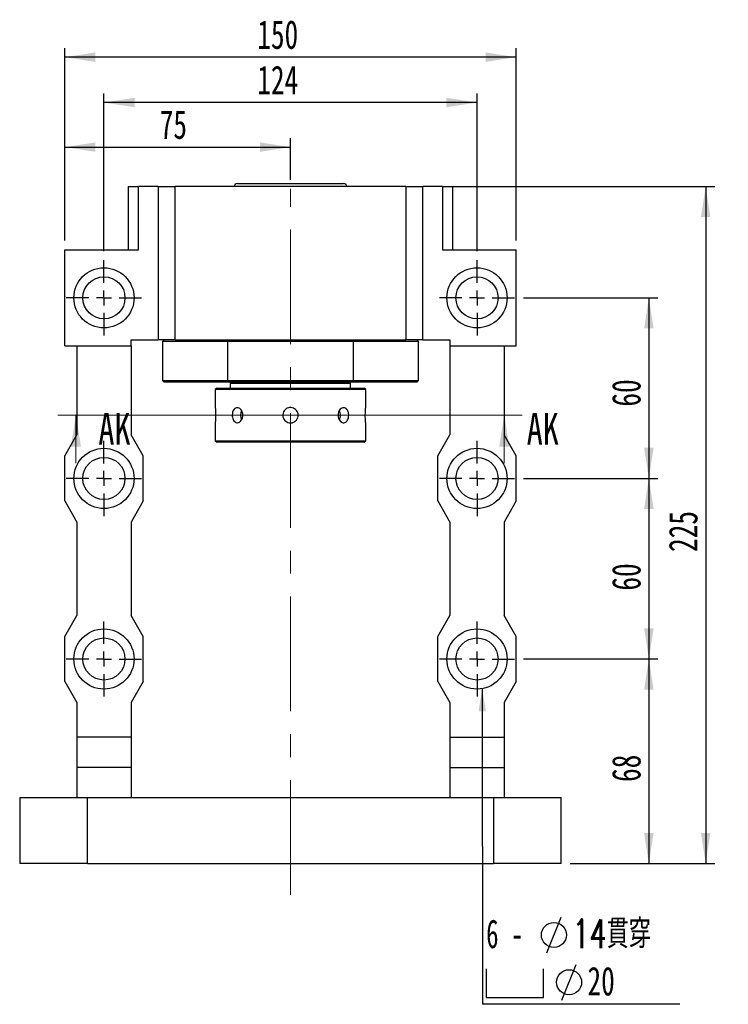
# Model space of a CAD drawing. Header units: millimetres. Extents: x 22 to 286, y 4 to 207.
# Tile 2 of 5: x 28 to 107, y 98 to 207. Entities that reach past the tile are written whole.
import ezdxf

# ---------------------------------------------------------------- set-up
doc = ezdxf.new("R2010")
doc.units = ezdxf.units.MM
doc.linetypes.add('CENTERX2', pattern=[20.32, 12.7, -2.54, 2.54, -2.54])
doc.layers.add('圖層0', color=7, linetype='Continuous')
doc.styles.add('SLDTEXTSTYLE0', font='TXT', dxfattribs={"width": 0.7})
doc.styles.add('SLDTEXTSTYLE1', font='TXT', dxfattribs={"width": 0.7, "bigfont": 'bigfont'})
doc.styles.add('SLDTEXTSTYLE3', font='TXT', dxfattribs={"width": 0.75})
doc.styles.add('SLDTEXTSTYLE4', font='TXT', dxfattribs={"width": 0.633333})
doc.dimstyles.new('SLDDIMSTYLE2', dxfattribs={"dimtxt": 0.18, "dimasz": 2.5, "dimexe": 0, "dimexo": 0.0625, "dimgap": 0, "dimtad": 0, "dimtih": 1, "dimtoh": 1, "dimdec": 0, "dimrnd": 1e-09, "dimzin": 0, "dimdsep": 46, "dimtxsty": 'Standard', "dimsah": 1, "dimcen": 0.09, "dimadec": 0, "dimazin": 0, "dimtfac": 2.5, "dimtdec": 0, "dimtofl": 0, "dimtmove": 0, "dimatfit": 3, "dimfxl": 1, "dimfrac": 2, "dimtolj": 1, "dimtzin": 0, "dimarcsym": 0})
doc.dimstyles.new('SLDDIMSTYLE3', dxfattribs={"dimtxt": 3.389974, "dimasz": 2.5, "dimexe": 0, "dimexo": 0.0625, "dimgap": 0.847493, "dimtad": 1, "dimlfac": 3, "dimrnd": 1e-09, "dimzin": 12, "dimdsep": 46, "dimtxsty": 'SLDTEXTSTYLE0', "dimsah": 1, "dimcen": 0.09, "dimadec": 0, "dimazin": 3, "dimtfac": 1, "dimtofl": 0, "dimtmove": 0, "dimatfit": 3, "dimfxl": 1, "dimfrac": 2, "dimtolj": 1, "dimtzin": 12, "dimarcsym": 0})

# ---------------------------------------------------------------- blocks, each defined once
blk = doc.blocks.new('_D_1')
at = {"layer": '圖層0', "color": 7}
for p, q in [((33.47, 182.55), (33.47, 193.91)), ((58.47, 189.28), (58.47, 193.91)), ((33.47, 192.91), (58.47, 192.91))]:
    blk.add_line(p, q, dxfattribs=at)
for points in [[(33.47, 192.91), (36.86, 192.39), (36.86, 193.43)], [(58.47, 192.91), (55.08, 193.43), (55.08, 192.39)]]:
    blk.add_solid(points, dxfattribs=at)
at = {"layer": '圖層0', "color": 7, "insert": (43.98, 197), "char_height": 3.175, "attachment_point": 1, "style": 'SLDTEXTSTYLE0'}
blk.add_mtext('75', dxfattribs=at)
blk = doc.blocks.new('_D_2')
at = {"layer": '圖層0', "color": 7}
for p, q in [((37.8, 181.38), (37.8, 198.85)), ((79.14, 181.38), (79.14, 198.85)), ((79.14, 197.85), (37.8, 197.85))]:
    blk.add_line(p, q, dxfattribs=at)
for points in [[(37.8, 197.85), (41.19, 197.33), (41.19, 198.37)], [(79.14, 197.85), (75.75, 198.37), (75.75, 197.33)]]:
    blk.add_solid(points, dxfattribs=at)
at = {"layer": '圖層0', "color": 7, "insert": (54.79, 201.94), "char_height": 3.175, "attachment_point": 1, "style": 'SLDTEXTSTYLE0'}
blk.add_mtext('124', dxfattribs=at)
blk = doc.blocks.new('_D_3')
at = {"layer": '圖層0', "color": 7}
for p, q in [((33.47, 182.55), (33.47, 203.87)), ((83.47, 202.87), (33.47, 202.87)), ((83.47, 182.55), (83.47, 203.87))]:
    blk.add_line(p, q, dxfattribs=at)
for points in [[(33.47, 202.87), (36.86, 202.35), (36.86, 203.4)], [(83.47, 202.87), (80.08, 203.4), (80.08, 202.35)]]:
    blk.add_solid(points, dxfattribs=at)
at = {"layer": '圖層0', "color": 7, "insert": (54.79, 206.97), "char_height": 3.175, "attachment_point": 1, "style": 'SLDTEXTSTYLE0'}
blk.add_mtext('150', dxfattribs=at)
blk = doc.blocks.new('_D_4')
at = {"layer": '圖層0', "color": 7}
for p, q in [((84.3, 176.22), (99.17, 176.22)), ((98.17, 176.22), (98.17, 156.22)), ((84.3, 156.22), (99.17, 156.22))]:
    blk.add_line(p, q, dxfattribs=at)
for points in [[(98.17, 176.22), (97.65, 172.83), (98.7, 172.83)], [(98.17, 156.22), (98.7, 159.61), (97.65, 159.61)]]:
    blk.add_solid(points, dxfattribs=at)
at = {"layer": '圖層0', "color": 7, "insert": (94.08, 164.17), "char_height": 3.175, "attachment_point": 1, "rotation": 90, "style": 'SLDTEXTSTYLE0'}
blk.add_mtext('60', dxfattribs=at)
blk = doc.blocks.new('_D_5')
at = {"layer": '圖層0', "color": 7}
for p, q in [((84.3, 156.22), (99.17, 156.22)), ((98.17, 156.22), (98.17, 136.22)), ((84.3, 136.22), (99.17, 136.22))]:
    blk.add_line(p, q, dxfattribs=at)
for points in [[(98.17, 156.22), (97.65, 152.83), (98.7, 152.83)], [(98.17, 136.22), (98.7, 139.61), (97.65, 139.61)]]:
    blk.add_solid(points, dxfattribs=at)
at = {"layer": '圖層0', "color": 7, "insert": (94.08, 143.79), "char_height": 3.175, "attachment_point": 1, "rotation": 90, "style": 'SLDTEXTSTYLE0'}
blk.add_mtext('60', dxfattribs=at)
blk = doc.blocks.new('_D_6')
at = {"layer": '圖層0', "color": 7}
for p, q in [((84.3, 136.22), (99.17, 136.22)), ((98.17, 136.22), (98.17, 113.55)), ((89.47, 113.55), (99.17, 113.55))]:
    blk.add_line(p, q, dxfattribs=at)
for points in [[(98.17, 136.22), (97.65, 132.83), (98.7, 132.83)], [(98.17, 113.55), (98.7, 116.94), (97.65, 116.94)]]:
    blk.add_solid(points, dxfattribs=at)
at = {"layer": '圖層0', "color": 7, "insert": (94.08, 122.6), "char_height": 3.175, "attachment_point": 1, "rotation": 90, "style": 'SLDTEXTSTYLE0'}
blk.add_mtext('68', dxfattribs=at)
blk = doc.blocks.new('_D_7')
at = {"layer": '圖層0', "color": 7}
for p, q in [((76.32, 188.55), (105.47, 188.55)), ((104.47, 188.55), (104.47, 113.55)), ((89.47, 113.55), (105.47, 113.55))]:
    blk.add_line(p, q, dxfattribs=at)
for points in [[(104.47, 188.55), (103.95, 185.16), (104.99, 185.16)], [(104.47, 113.55), (104.99, 116.94), (103.95, 116.94)]]:
    blk.add_solid(points, dxfattribs=at)
at = {"layer": '圖層0', "color": 7, "insert": (100.38, 148.07), "char_height": 3.175, "attachment_point": 1, "rotation": 90, "style": 'SLDTEXTSTYLE0'}
blk.add_mtext('225', dxfattribs=at)
blk = doc.blocks.new('SW_SYMBOL_HOLE_DIAM')
at = {"layer": '圖層0', "color": 0}
blk.add_line((300, 0), (700, 1000), dxfattribs=at)
blk.add_circle((500, 500), 350, dxfattribs=at)
blk = doc.blocks.new('SW_SYMBOL_HOLE_SPOT')
at = {"layer": '圖層0', "color": 0}
for p, q in [((0, 875), (0, 75)), ((1600, 75), (1600, 875)), ((0, 75), (1600, 75))]:
    blk.add_line(p, q, dxfattribs=at)
blk = doc.blocks.new('SW_NOTE_1')
at = {"layer": '圖層0', "color": 0}
blk.add_line((21.85, 0), (0, 0), dxfattribs=at)
at = {"layer": '圖層0', "color": 0, "xscale": 0.003964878, "yscale": 0.003964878, "zscale": 0.003964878}
for name, p in [('SW_SYMBOL_HOLE_DIAM', (5.93, 5.7)), ('SW_SYMBOL_HOLE_DIAM', (7.61, 0.46)), ('SW_SYMBOL_HOLE_SPOT', (0.41, 0.46))]:
    blk.add_blockref(name, p, dxfattribs=at)
at = {"layer": '圖層0', "color": 0, "char_height": 3.175, "attachment_point": 1}
for s, insert, style in [('6 -', (0.41, 9.4), 'SLDTEXTSTYLE4'), ('14\\M+18AD1\\M+190FA', (9.95, 9.4), 'SLDTEXTSTYLE1'), ('20', (11.63, 4.16), 'SLDTEXTSTYLE0')]:
    blk.add_mtext(s, dxfattribs=dict(at, insert=insert, style=style))
blk = doc.blocks.new('SW_CENTERMARKSYMBOL_1')
at = {"layer": '圖層0', "color": 0}
for p, q in [((0, 1.67), (0, 4.17)), ((-1.67, 0), (-4.17, 0)), ((0, 0), (-0.83, 0)), ((0, 0), (0, 0.83)), ((0, 0), (0, -0.83)), ((0, 0), (0.83, 0)), ((1.67, 0), (4.17, 0)), ((0, -1.67), (0, -4.17))]:
    blk.add_line(p, q, dxfattribs=at)
blk = doc.blocks.new('SW_CENTERMARKSYMBOL_2')
at = {"layer": '圖層0', "color": 0}
for p, q in [((0, 1.67), (0, 4.17)), ((-1.67, 0), (-4.17, 0)), ((0, 0), (-0.83, 0)), ((0, 0), (0, 0.83)), ((0, 0), (0, -0.83)), ((0, 0), (0.83, 0)), ((1.67, 0), (4.17, 0)), ((0, -1.67), (0, -4.17))]:
    blk.add_line(p, q, dxfattribs=at)
blk = doc.blocks.new('SW_CENTERMARKSYMBOL_3')
at = {"layer": '圖層0', "color": 0}
for p, q in [((0, 1.67), (0, 4.17)), ((-1.67, 0), (-4.17, 0)), ((0, 0), (-0.83, 0)), ((0, 0), (0, 0.83)), ((0, 0), (0, -0.83)), ((0, 0), (0.83, 0)), ((1.67, 0), (4.17, 0)), ((0, -1.67), (0, -4.17))]:
    blk.add_line(p, q, dxfattribs=at)
blk = doc.blocks.new('SW_CENTERMARKSYMBOL_4')
at = {"layer": '圖層0', "color": 0}
for p, q in [((0, 1.67), (0, 4.17)), ((-1.67, 0), (-4.17, 0)), ((0, 0), (-0.83, 0)), ((0, 0), (0, 0.83)), ((0, 0), (0, -0.83)), ((0, 0), (0.83, 0)), ((1.67, 0), (4.17, 0)), ((0, -1.67), (0, -4.17))]:
    blk.add_line(p, q, dxfattribs=at)
blk = doc.blocks.new('SW_CENTERMARKSYMBOL_5')
at = {"layer": '圖層0', "color": 0}
for p, q in [((0, 1.67), (0, 4.17)), ((-1.67, 0), (-4.17, 0)), ((0, 0), (-0.83, 0)), ((0, 0), (0, 0.83)), ((0, 0), (0, -0.83)), ((0, 0), (0.83, 0)), ((1.67, 0), (4.17, 0)), ((0, -1.67), (0, -4.17))]:
    blk.add_line(p, q, dxfattribs=at)
blk = doc.blocks.new('SW_CENTERMARKSYMBOL_6')
at = {"layer": '圖層0', "color": 0}
for p, q in [((0, 1.67), (0, 4.17)), ((-1.67, 0), (-4.17, 0)), ((0, 0), (-0.83, 0)), ((0, 0), (0, 0.83)), ((0, 0), (0, -0.83)), ((0, 0), (0.83, 0)), ((1.67, 0), (4.17, 0)), ((0, -1.67), (0, -4.17))]:
    blk.add_line(p, q, dxfattribs=at)

msp = doc.modelspace()

# ---------------------------------------------------------------- linework, layer by layer
at = {"color": 7, "linetype": 'Continuous', "lineweight": 25}
for p, q in [((52.5866, 188.8834), (64.3474, 188.8834)), ((64.3474, 188.8834), (64.3532, 188.8834)), ((40.4699, 188.5501), (40.4699, 181.5501)), ((40.4699, 188.5501), (41.6209, 188.5501)), ((41.6209, 181.5501), (41.6209, 188.5501)), ((43.8032, 188.5501), (41.6209, 188.5501)), ((43.8032, 188.5501), (43.8032, 171.5501)), ((43.8032, 188.5501), (45.681, 188.5501)), ((71.2588, 188.5501), (45.681, 188.5501)), ((45.681, 171.5501), (45.681, 188.5501)), ((71.2588, 188.5501), (71.2588, 171.5501)), ((71.2588, 188.5501), (73.1366, 188.5501)), ((73.1366, 171.5501), (73.1366, 188.5501)), ((75.3189, 188.5501), (73.1366, 188.5501)), ((75.3189, 188.5501), (75.3189, 181.5501)), ((75.3189, 188.5501), (76.4699, 188.5501)), ((76.4699, 181.5501), (76.4699, 188.5501)), ((33.4699, 170.8834), (33.4699, 181.5501)), ((33.4699, 181.5501), (41.6209, 181.5501)), ((75.3189, 181.5501), (83.4699, 181.5501)), ((83.4699, 170.8834), (83.4699, 181.5501)), ((40.8032, 170.8834), (40.8032, 171.5501)), ((40.8032, 171.5501), (43.8032, 171.5501)), ((45.681, 171.5501), (43.8032, 171.5501)), ((44.4699, 171.5501), (44.3032, 171.3834)), ((44.3032, 171.3834), (44.3032, 167.0501)), ((51.4997, 171.3834), (44.3032, 171.3834)), ((45.681, 171.5501), (71.2588, 171.5501)), ((51.5437, 171.5501), (51.4997, 171.3834)), ((65.4401, 171.3834), (51.4997, 171.3834)), ((51.4997, 171.3834), (51.4997, 167.0501)), ((65.4401, 171.3834), (65.3961, 171.5501)), ((65.4401, 167.0501), (65.4401, 171.3834)), ((72.6366, 171.3834), (65.4401, 171.3834)), ((73.1366, 171.5501), (71.2588, 171.5501)), ((72.6366, 171.3834), (72.4699, 171.5501)), ((72.6366, 167.0501), (72.6366, 171.3834)), ((73.1366, 171.5501), (76.1366, 171.5501)), ((76.1366, 171.5501), (76.1366, 170.8834)), ((33.4699, 170.8834), (40.8032, 170.8834)), ((34.8032, 170.8834), (34.8032, 161.0501)), ((40.8032, 170.8834), (40.8032, 161.0501)), ((76.1366, 170.8834), (83.4699, 170.8834)), ((76.1366, 170.8834), (76.1366, 161.0501)), ((82.1366, 170.8834), (82.1366, 161.0501)), ((44.3032, 167.0501), (44.4699, 166.8834)), ((44.3032, 167.0501), (51.4997, 167.0501)), ((51.5437, 166.8834), (44.4699, 166.8834)), ((51.4997, 167.0501), (65.4401, 167.0501)), ((51.4997, 167.0501), (51.5437, 166.8834)), ((65.3961, 166.8834), (51.5437, 166.8834)), ((51.9699, 166.8834), (51.8032, 166.7167)), ((65.1366, 166.7167), (64.9699, 166.8834)), ((65.3961, 166.8834), (65.4401, 167.0501)), ((72.4699, 166.8834), (65.3961, 166.8834)), ((65.4401, 167.0501), (72.6366, 167.0501)), ((72.4699, 166.8834), (72.6366, 167.0501)), ((50.3032, 166.2167), (50.1366, 166.0501)), ((50.1366, 166.0501), (50.1366, 164.0667)), ((58.4699, 166.0501), (50.1366, 166.0501)), ((50.3032, 166.2167), (58.4699, 166.2167)), ((51.8032, 166.7167), (51.8032, 166.2167)), ((58.4699, 166.7167), (51.8032, 166.7167)), ((65.1366, 166.7167), (58.4699, 166.7167)), ((58.4699, 166.2167), (66.6366, 166.2167)), ((66.8032, 166.0501), (58.4699, 166.0501)), ((65.1366, 166.2167), (65.1366, 166.7167)), ((66.8032, 166.0501), (66.6366, 166.2167)), ((66.8032, 164.0562), (66.8032, 166.0501)), ((50.1366, 162.3773), (50.1366, 160.3834)), ((66.8032, 160.3834), (66.8032, 162.3667)), ((33.4699, 158.7167), (34.8032, 161.0501)), ((42.1366, 158.7167), (40.8032, 161.0501)), ((50.1366, 160.3834), (50.3032, 160.2167)), ((50.1366, 160.3834), (66.8032, 160.3834)), ((66.6366, 160.2167), (66.8032, 160.3834)), ((74.8032, 158.7167), (76.1366, 161.0501)), ((83.4699, 158.7167), (82.1366, 161.0501)), ((66.6366, 160.2167), (50.3032, 160.2167)), ((33.4699, 153.7167), (33.4699, 158.7167)), ((42.1366, 153.7167), (42.1366, 158.7167)), ((74.8032, 153.7167), (74.8032, 158.7167)), ((83.4699, 153.7167), (83.4699, 158.7167)), ((33.4699, 153.7167), (34.8032, 151.3834)), ((42.1366, 153.7167), (40.8032, 151.3834)), ((74.8032, 153.7167), (76.1366, 151.3834)), ((83.4699, 153.7167), (82.1366, 151.3834)), ((34.8032, 151.3834), (34.8032, 141.0501)), ((40.8032, 151.3834), (40.8032, 141.0501)), ((76.1366, 151.3834), (76.1366, 141.0501)), ((82.1366, 151.3834), (82.1366, 141.0501)), ((33.4699, 138.7167), (34.8032, 141.0501)), ((42.1366, 138.7167), (40.8032, 141.0501)), ((74.8032, 138.7167), (76.1366, 141.0501)), ((83.4699, 138.7167), (82.1366, 141.0501)), ((33.4699, 133.7167), (33.4699, 138.7167)), ((42.1366, 133.7167), (42.1366, 138.7167)), ((74.8032, 133.7167), (74.8032, 138.7167)), ((83.4699, 133.7167), (83.4699, 138.7167)), ((33.4699, 133.7167), (34.8032, 131.3834)), ((42.1366, 133.7167), (40.8032, 131.3834)), ((74.8032, 133.7167), (76.1366, 131.3834)), ((83.4699, 133.7167), (82.1366, 131.3834)), ((34.8032, 131.3834), (34.8032, 127.5501)), ((40.8032, 131.3834), (40.8032, 127.5501)), ((76.1366, 131.3834), (76.1366, 127.5501)), ((82.1366, 131.3834), (82.1366, 127.5501)), ((40.8032, 127.5501), (34.8032, 127.5501)), ((34.8032, 127.5501), (34.8032, 124.2167)), ((40.8032, 127.5501), (40.8032, 124.2167)), ((76.1366, 127.5501), (82.1366, 127.5501)), ((76.1366, 127.5501), (76.1366, 124.2167)), ((82.1366, 127.5501), (82.1366, 124.2167)), ((40.8032, 124.2167), (34.8032, 124.2167)), ((34.8032, 124.2167), (34.8032, 120.8834)), ((40.8032, 124.2167), (40.8032, 120.8834)), ((76.1366, 124.2167), (82.1366, 124.2167)), ((76.1366, 124.2167), (76.1366, 120.8834)), ((82.1366, 124.2167), (82.1366, 120.8834)), ((28.4699, 120.8834), (35.9699, 120.8834)), ((28.4699, 120.8834), (28.4699, 113.5501)), ((35.9699, 113.5501), (35.9699, 120.8834)), ((35.9699, 120.8834), (80.9699, 120.8834)), ((80.9699, 120.8834), (80.9699, 113.5501)), ((80.9699, 120.8834), (88.4699, 120.8834)), ((88.4699, 113.5501), (88.4699, 120.8834)), ((35.9699, 113.5501), (28.4699, 113.5501)), ((35.9699, 113.5501), (80.9699, 113.5501)), ((88.4699, 113.5501), (80.9699, 113.5501))]:
    msp.add_line(p, q, dxfattribs=at)
at = {"color": 7, "linetype": 'Continuous', "lineweight": 18}
for p, q in [((84.1525, 163.2331), (32.7034, 163.2331)), ((34.7034, 157.9131), (34.7034, 163.2331)), ((82.1525, 157.9131), (82.1525, 163.2331))]:
    msp.add_line(p, q, dxfattribs=at)
at = {"color": 7, "linetype": 'Continuous', "lineweight": 25}
for centre, radius in [((37.8032, 176.2167), 3.3333), ((79.1366, 176.2167), 3.3333), ((37.8032, 176.2167), 2.3333), ((79.1366, 176.2167), 2.3333), ((37.8032, 156.2167), 3.3333), ((79.1366, 156.2167), 3.3333), ((37.8032, 156.2167), 2.3333), ((79.1366, 156.2167), 2.3333), ((37.8032, 136.2167), 3.3333), ((37.8032, 136.2167), 2.3333), ((79.1366, 136.2167), 3.3333), ((79.1366, 136.2167), 2.3333)]:
    msp.add_circle(centre, radius, dxfattribs=at)
for centre, radius, start, end in [((52.5866, 188.5501), 0.3333, 90, 180), ((64.3532, 188.5501), 0.3333, 0, 90), ((54.0107, 163.2168), 1.084, 152.159311, 208.141152), ((62.9628, 163.2339), 1.0463, 359.058937, 27.862253), ((62.963, 163.1995), 1.046, 332.095469, 0.943842)]:
    msp.add_arc(centre, radius, start, end, dxfattribs=at)
for points, knots in [([(50.1366, 164.0667), (50.1376, 164.0574), (50.1395, 164.0387), (50.1532, 163.893), (50.1684, 163.6781), (50.1794, 163.409), (50.1811, 163.1189), (50.1729, 162.8408), (50.1582, 162.603), (50.1441, 162.4402), (50.1361, 162.3624), (50.1373, 162.3744), (50.1376, 162.3773)], [0, 0, 0, 0, 0.106992, 0.21397123, 0.32129559, 0.42885542, 0.53603522, 0.64281444, 0.74979672, 0.85726721, 0.96475283, 1, 1, 1, 1]), ([(53.1961, 163.2167), (53.189, 163.1233), (53.1747, 162.9364), (53.0644, 162.6875), (52.905, 162.4977), (52.711, 162.3886), (52.5087, 162.373), (52.3213, 162.452), (52.1673, 162.6165), (52.0608, 162.8489), (52.0108, 163.123), (52.0213, 163.4071), (52.091, 163.6695), (52.2146, 163.8813), (52.3823, 164.0189), (52.5777, 164.066), (52.7793, 164.0176), (52.9641, 163.8797), (53.1075, 163.6672), (53.1851, 163.4332), (53.193, 163.2782), (53.1961, 163.2167)], [0, 0, 0, 0, 0.05350562, 0.10700495, 0.16067268, 0.21445112, 0.26804735, 0.3214536, 0.37495582, 0.42869168, 0.48243655, 0.53594754, 0.58934989, 0.64293426, 0.69671059, 0.7503882, 0.8038327, 0.85727131, 0.91093954, 0.96471829, 1, 1, 1, 1]), ([(58.4699, 162.3667), (58.3746, 162.3761), (58.184, 162.3948), (57.9301, 162.5405), (57.7365, 162.7554), (57.6252, 163.0245), (57.6093, 163.3145), (57.6898, 163.593), (57.8575, 163.8294), (58.0945, 163.9975), (58.3741, 164.0777), (58.6639, 164.0609), (58.9315, 163.9497), (59.1476, 163.7563), (59.288, 163.5017), (59.3361, 163.2149), (59.2869, 162.9292), (59.1463, 162.6755), (58.9297, 162.4835), (58.691, 162.3813), (58.5327, 162.3709), (58.4699, 162.3667)], [0, 0, 0, 0, 0.05349913, 0.10699127, 0.16065714, 0.21443918, 0.26803207, 0.32142465, 0.37491877, 0.42865754, 0.48240334, 0.53590875, 0.58930152, 0.64288187, 0.69666037, 0.75033904, 0.80377204, 0.85719862, 0.91086712, 0.9646491, 1, 1, 1, 1]), ([(64.9222, 163.2167), (64.9164, 163.1233), (64.9047, 162.9364), (64.813, 162.6875), (64.6744, 162.4977), (64.4953, 162.3886), (64.2954, 162.373), (64.0967, 162.452), (63.9229, 162.6165), (63.7965, 162.8489), (63.7353, 163.123), (63.7482, 163.4071), (63.8328, 163.6695), (63.9774, 163.8813), (64.1628, 164.0189), (64.3651, 164.066), (64.5597, 164.0176), (64.7266, 163.8797), (64.8493, 163.6672), (64.9131, 163.4332), (64.9196, 163.2782), (64.9222, 163.2167)], [0, 0, 0, 0, 0.05350562, 0.10700495, 0.16067268, 0.21445112, 0.26804735, 0.3214536, 0.37495582, 0.42869168, 0.48243655, 0.53594754, 0.58934989, 0.64293426, 0.69671059, 0.7503882, 0.8038327, 0.85727131, 0.91093954, 0.96471829, 1, 1, 1, 1]), ([(66.8032, 162.3667), (66.8023, 162.3761), (66.8003, 162.3948), (66.7867, 162.5405), (66.7714, 162.7554), (66.7604, 163.0245), (66.7587, 163.3146), (66.7669, 163.5927), (66.7817, 163.8305), (66.7957, 163.9933), (66.8037, 164.0711), (66.8025, 164.0591), (66.8022, 164.0562)], [0, 0, 0, 0, 0.10699228, 0.21397058, 0.32129631, 0.42885438, 0.53603416, 0.64281334, 0.7497956, 0.85726714, 0.96475273, 1, 1, 1, 1])]:
    msp.add_open_spline(points, degree=3, knots=knots, dxfattribs=at)
at = {"color": 7, "linetype": 'Continuous', "lineweight": 18}
for points in [[(34.7034, 163.2331), (34.1434, 159.7331), (35.2634, 159.7331)], [(82.1525, 163.2331), (81.5925, 159.7331), (82.7125, 159.7331)]]:
    msp.add_solid(points, dxfattribs=at)
at = {"layer": '圖層0', "color": 7, "linetype": 'CENTERX2', "lineweight": 18}
msp.add_line((58.4699, 110.1089), (58.4699, 188.2838), dxfattribs=at)

# ---------------------------------------------------------------- block references
at = {"layer": '圖層0', "color": 7}
for name, p in [('SW_CENTERMARKSYMBOL_2', (37.8032, 176.2167)), ('SW_CENTERMARKSYMBOL_1', (79.1366, 176.2167)), ('SW_CENTERMARKSYMBOL_3', (37.8032, 156.2167)), ('SW_CENTERMARKSYMBOL_4', (79.1366, 156.2167)), ('SW_CENTERMARKSYMBOL_6', (37.8032, 136.2167)), ('SW_CENTERMARKSYMBOL_5', (79.1366, 136.2167)), ('SW_NOTE_1', (79.743, 97.9732))]:
    msp.add_blockref(name, p, dxfattribs=at)

# ---------------------------------------------------------------- texts
at = {"color": 7, "linetype": 'Continuous', "char_height": 3.5, "attachment_point": 1, "style": 'SLDTEXTSTYLE3'}
for insert in [(37.1862, 163.4708), (84.6352, 163.4708)]:
    msp.add_mtext('AK', dxfattribs=dict(at, insert=insert))

# ---------------------------------------------------------------- dimensions: what is measured, and where the dimension line sits
at = {"layer": '圖層0', "color": 7}
for base, p1, p2, picture, middle in [((33.4699, 202.8736), (83.4699, 181.5501), (33.4699, 181.5501), '_D_3', (57.7683, 202.8736)), ((37.8032, 197.8506), (79.1366, 180.3834), (37.8032, 180.3834), '_D_2', (57.7683, 197.8506)), ((58.4699, 192.9101), (33.4699, 181.5501), (58.4699, 188.2838), '_D_1', (45.9699, 192.9101))]:
    dim = msp.add_linear_dim(base=base, p1=p1, p2=p2, dimstyle='SLDDIMSTYLE3', dxfattribs=at)
    dim.commit()
    dim.dimension.update_dxf_attribs({"geometry": picture, "text_midpoint": middle, "dimtype": 160})
for base, p1, p2, picture, middle in [((104.4699, 113.5501), (75.3189, 188.5501), (88.4699, 113.5501), '_D_7', (104.4699, 151.0501)), ((98.174, 156.2167), (83.3032, 176.2167), (83.3032, 156.2167), '_D_4', (98.174, 166.155)), ((98.174, 136.2167), (83.3032, 156.2167), (83.3032, 136.2167), '_D_5', (98.174, 145.778)), ((98.174, 113.5501), (83.3032, 136.2167), (88.4699, 113.5501), '_D_6', (98.174, 124.5844))]:
    dim = msp.add_linear_dim(base=base, p1=p1, p2=p2, angle=90, dimstyle='SLDDIMSTYLE3', dxfattribs=at)
    dim.commit()
    dim.dimension.update_dxf_attribs({"geometry": picture, "text_midpoint": middle, "dimtype": 160})

# ---------------------------------------------------------------- leaders
msp.add_leader([(79.7091, 132.933), (79.743, 97.9732)], dimstyle='SLDDIMSTYLE2', dxfattribs=at)

doc.saveas('drawing.dxf')
